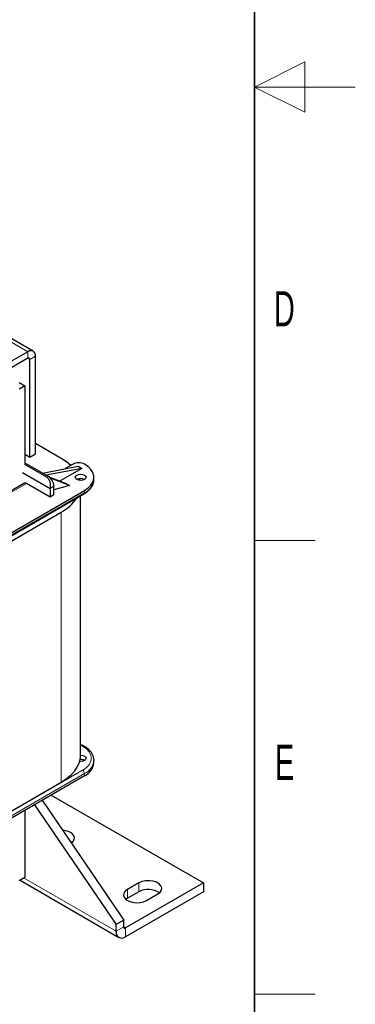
# Model space of a CAD drawing. Header units: millimetres. Extents: x 5 to 418, y 2 to 292.
# Tile 49 of 52: x 385 to 418, y 56 to 154. Entities that reach past the tile are written whole.
import ezdxf

# ---------------------------------------------------------------- set-up
doc = ezdxf.new("R2010")
doc.units = ezdxf.units.MM
doc.layers.add('SLD-0', color=7, linetype='Continuous')
doc.styles.add('SLDTEXTSTYLE0', font='TXT', dxfattribs={"width": 0.605})

msp = doc.modelspace()

# ---------------------------------------------------------------- linework, layer by layer
at = {"color": 7, "linetype": 'Continuous', "lineweight": 25}
for p, q in [((386.0104, 121.0478), (381.6411, 123.5701)), ((385.4771, 120.995), (376.8032, 115.9876)), ((385.4771, 120.3417), (376.8032, 115.3344)), ((385.6656, 110.5432), (385.6656, 120.2328)), ((386.2313, 110.8698), (386.2313, 120.5594)), ((384.6285, 117.9355), (385.1942, 117.609)), ((385.1942, 117.609), (384.6285, 117.2824)), ((385.1942, 117.609), (385.1942, 109.8028)), ((388.8052, 110.4066), (386.2313, 111.8925)), ((385.1942, 110.8153), (385.6656, 110.5432)), ((385.6656, 110.5432), (386.2313, 110.8698)), ((387.3533, 108.5456), (385.1848, 109.7974)), ((385.1942, 109.9661), (387.5041, 108.6327)), ((386.9385, 108.9592), (390.474, 109.6393)), ((390.8511, 109.4216), (387.3156, 108.7415)), ((390.8511, 109.4216), (388.6815, 108.1692)), ((389.9743, 109.8407), (389.2014, 109.3945)), ((390.474, 109.6393), (390.8511, 109.4216)), ((384.9585, 109.0135), (387.6927, 107.4351)), ((387.581, 108.5822), (389.2266, 107.9646)), ((389.6254, 107.7344), (387.7331, 108.4446)), ((392.0429, 108.3167), (392.0429, 108.5344)), ((385.1357, 107.9447), (374.9798, 102.0818)), ((387.6927, 106.5642), (385.3356, 107.9249)), ((389.6254, 107.7344), (388.0698, 107.2963)), ((388.0698, 106.7819), (388.0698, 107.6529)), ((389.2266, 107.9646), (389.6254, 107.7344)), ((390.6607, 108.229), (390.6154, 108.3998)), ((392.0416, 108.2645), (392.0429, 108.3167)), ((375.1546, 97.7119), (391.0504, 106.8883)), ((375.2099, 98.0518), (391.1056, 107.2282)), ((387.6927, 107.4351), (387.6927, 106.5642)), ((388.0698, 106.7819), (387.6927, 106.5642)), ((390.7148, 80.9626), (390.7148, 106.6946)), ((377.6046, 98.6177), (388.8052, 105.0836)), ((392.0405, 80.5161), (392.0429, 80.4454)), ((392.0429, 80.2277), (392.0429, 80.4454)), ((391.1056, 78.9214), (375.2099, 69.745)), ((377.6046, 71.8351), (388.8052, 78.3011)), ((386.8906, 76.4881), (394.9994, 64.589)), ((387.8042, 77.0156), (402.919, 68.2899)), ((385.1942, 75.5088), (385.1942, 68.8343)), ((386.1363, 76.0527), (394.2452, 64.1536)), ((385.1942, 68.8343), (384.6285, 68.5077)), ((384.7093, 68.5543), (394.5214, 62.8899)), ((402.919, 68.2899), (395.188, 63.8269)), ((402.919, 67.419), (395.188, 62.9559)), ((396.5079, 68.2899), (395.3766, 67.6368)), ((396.5079, 67.419), (395.3766, 66.7658)), ((402.919, 68.2899), (402.919, 67.419)), ((395.3766, 66.7658), (395.22, 66.6571)), ((397.2622, 66.5483), (398.3935, 67.2014)), ((394.9994, 64.589), (394.2452, 64.1536)), ((394.9994, 63.9358), (394.9994, 64.589)), ((394.2452, 63.5004), (394.2452, 64.1536))]:
    msp.add_line(p, q, dxfattribs=at)
at = {"color": 7, "linetype": 'Continuous', "lineweight": 18}
for p, q in [((381.9972, 123.0038), (385.4771, 120.995)), ((385.477, 120.3417), (385.6656, 120.2328)), ((385.4771, 120.3417), (385.4771, 120.995)), ((386.2313, 120.5594), (385.6656, 120.2328)), ((387.5041, 108.6327), (387.3533, 108.5456)), ((385.3356, 107.9249), (375.0969, 102.0142)), ((388.0698, 107.6529), (387.6927, 107.4351)), ((391.1056, 107.0104), (375.2099, 97.834)), ((391.1056, 107.2282), (391.1056, 107.0104)), ((388.8052, 105.0836), (388.8052, 78.3011)), ((390.9171, 79.4658), (375.0213, 70.2893)), ((375.2099, 69.9628), (391.1056, 79.1392)), ((391.1056, 79.1392), (391.1056, 78.9214)), ((385.0999, 68.7798), (394.2452, 63.5004)), ((395.3766, 67.6368), (395.3766, 66.7658)), ((396.5079, 68.2899), (396.5079, 67.419)), ((394.2452, 63.5004), (394.9994, 63.9358)), ((394.9994, 63.9358), (395.188, 63.8269)), ((395.188, 63.8269), (395.188, 62.9559))]:
    msp.add_line(p, q, dxfattribs=at)
at = {"color": 7, "linetype": 'Continuous', "lineweight": 25, "flags": 128}
for points in [[(389.7529, 109.7129), (389.3273, 110.0664), (388.8052, 110.4066)], [(391.1056, 107.2282), (391.4642, 107.4749), (391.7431, 107.7537), (391.9339, 108.0563), (392.0307, 108.3734), (392.0307, 108.6954), (391.9339, 109.0126), (391.7431, 109.3151), (391.4642, 109.594), (391.1056, 109.8407)], [(391.1056, 108.7521), (391.2212, 108.6523), (391.2618, 108.5344), (391.2212, 108.4166), (391.1056, 108.3167), (390.9326, 108.25), (390.7285, 108.2265), (390.5244, 108.25), (390.3514, 108.3167), (390.2358, 108.4166), (390.1952, 108.5344), (390.2358, 108.6523), (390.3514, 108.7521), (390.5244, 108.8189), (390.7285, 108.8423), (390.9326, 108.8189), (391.1056, 108.7521)], [(388.8052, 78.3011), (389.3273, 78.6413), (389.7745, 79.0154), (390.1404, 79.4178), (390.4196, 79.8428), (390.608, 80.2841), (390.7029, 80.7353), (390.7148, 80.9626)], [(390.7148, 80.971), (390.7285, 80.9711), (390.9326, 80.9476), (391.1056, 80.8809), (391.2212, 80.781), (391.2618, 80.6632), (391.2212, 80.5454), (391.1056, 80.4455), (390.9326, 80.3787), (390.7285, 80.3553), (390.6309, 80.3605)], [(389.781, 72.2466), (389.9471, 72.3841), (390.0798, 72.5894), (390.1068, 72.8079), (390.0262, 73.022), (389.8443, 73.2142), (389.5759, 73.3692), (389.2428, 73.4742), (388.9142, 73.5186)], [(389.8763, 72.3175), (389.8443, 72.3433), (389.6246, 72.4761)], [(398.3935, 67.2014), (398.621, 67.3768), (398.7536, 67.5821), (398.7807, 67.8006), (398.7, 68.0147), (398.5181, 68.2069), (398.2498, 68.3619), (397.9167, 68.4669), (397.5459, 68.5134), (397.1673, 68.4978), (396.8117, 68.4212), (396.5079, 68.2899)], [(395.3766, 67.6368), (395.1491, 67.4614), (395.0165, 67.2562), (394.9894, 67.0376), (395.0701, 66.8236), (395.252, 66.6313), (395.5203, 66.4763), (395.8534, 66.3714), (396.2242, 66.3248), (396.6028, 66.3404), (396.9584, 66.417), (397.2622, 66.5483)]]:
    msp.add_lwpolyline(points, dxfattribs=at)
at = {"color": 7, "linetype": 'Continuous', "lineweight": 25}
for centre, radius, start, end in [((385.7715, 120.634), 0.4658, 350.785963, 129.203285), ((385.5507, 120.2515), 0.1165, 350.785963, 129.203285), ((390.5399, 108.7489), 1.2296, 62.609672, 117.390328), ((386.8416, 107.597), 1.2294, 2.605478, 57.394522), ((385.2185, 107.7613), 0.2012, 54.382423, 114.307119), ((390.7285, 107.5888), 0.8198, 62.615753, 117.384247), ((386.8005, 108.8182), 4.2386, 298.227221, 326.410907), ((390.732, 79.7209), 0.8152, 62.722008, 94.194147), ((390.4433, 80.386), 1.6074, 294.333236, 354.346623), ((397.4408, 65.7082), 1.9486, 55.297885, 118.60389), ((394.82, 63.4071), 0.5823, 170.785963, 309.203285), ((395.1144, 63.9171), 0.1165, 170.785963, 309.203285)]:
    msp.add_arc(centre, radius, start, end, dxfattribs=at)
at = {"color": 7, "linetype": 'Continuous', "lineweight": 18}
for centre, radius, start, end in [((390.4686, 108.4622), 1.5854, 293.692459, 352.836893), ((390.9788, 106.9943), 0.1279, 304.056351, 7.25583), ((390.9954, 81.7509), 0.1348, 66.62892, 125.535544), ((390.4433, 80.6038), 1.6074, 294.333236, 354.346623), ((390.6962, 79.1205), 0.4098, 2.605478, 57.394522)]:
    msp.add_arc(centre, radius, start, end, dxfattribs=at)
at = {"color": 7, "linetype": 'Continuous', "lineweight": 25}
msp.add_ellipse((387.127, 107.7617), major_axis=(-0.0179, 0.8491), ratio=0.7172588, start_param=4.3025548, end_param=5.8733511, dxfattribs=at)
for points, knots in [([(391.046, 106.8913), (391.0945, 106.9182), (391.2442, 107.0012), (391.4575, 107.1672), (391.6818, 107.3875), (391.8607, 107.6342), (391.9816, 107.9055), (392.042, 108.1178), (392.0363, 108.2364), (392.0353, 108.2562)], [0, 0, 0, 0, 0.0816436, 0.2519824, 0.4246969, 0.5999012, 0.7785075, 0.9630059, 1, 1, 1, 1]), ([(391.0475, 81.8708), (391.0273, 81.8835), (390.9708, 81.9189), (390.8584, 81.9587), (390.7638, 81.9766), (390.7148, 81.9859)], [0, 0, 0, 0, 0.2123469, 0.5928341, 1, 1, 1, 1]), ([(392.031, 80.5275), (392.031, 80.565), (392.0309, 80.7054), (391.9507, 80.9439), (391.7978, 81.2299), (391.574, 81.4907), (391.3239, 81.7073), (391.1293, 81.8221), (391.0462, 81.871)], [0, 0, 0, 0, 0.0708824, 0.2651557, 0.4615628, 0.6587528, 0.854327, 1, 1, 1, 1])]:
    msp.add_open_spline(points, degree=3, knots=knots, dxfattribs=at)
at = {"color": 7, "linetype": 'Continuous', "lineweight": 18}
for points, knots in [([(390.7148, 81.9322), (390.7273, 81.9301), (390.8039, 81.9172), (390.8655, 81.8864), (390.9171, 81.8606)], [0, 0, 0, 0, 0.1623958, 1, 1, 1, 1]), ([(390.9171, 81.8606), (391.0368, 81.7837), (391.2836, 81.6252), (391.5548, 81.3354), (391.7351, 81.0104), (391.797, 80.6632), (391.7351, 80.316), (391.5548, 79.9909), (391.2836, 79.7011), (391.0368, 79.5427), (390.9171, 79.4658)], [0, 0, 0, 0, 0.116516, 0.2400113, 0.3686408, 0.5, 0.6313592, 0.7599887, 0.883484, 1, 1, 1, 1])]:
    msp.add_open_spline(points, degree=3, knots=knots, dxfattribs=at)
at = {"layer": 'SLD-0', "lineweight": 35}
msp.add_line((408, 12), (408, 282.5), dxfattribs=at)
at = {"layer": 'SLD-0', "color": 7, "linetype": 'Continuous', "lineweight": 18}
for p, q in [((413, 149.75), (408, 147.25)), ((413, 144.75), (413, 149.75)), ((418, 147.25), (408, 147.25)), ((408, 147.25), (413, 144.75))]:
    msp.add_line(p, q, dxfattribs=at)
at = {"layer": 'SLD-0', "lineweight": 18}
for p, q in [((408, 102.25), (414, 102.25)), ((408, 57.25), (414, 57.25))]:
    msp.add_line(p, q, dxfattribs=at)

# ---------------------------------------------------------------- texts
at = {"layer": 'SLD-0', "char_height": 3.5, "attachment_point": 2, "style": 'SLDTEXTSTYLE0'}
for s, insert in [('D', (410.9597, 127.0011)), ('E', (410.9816, 82.0011))]:
    msp.add_mtext(s, dxfattribs=dict(at, insert=insert))

doc.saveas('drawing.dxf')
